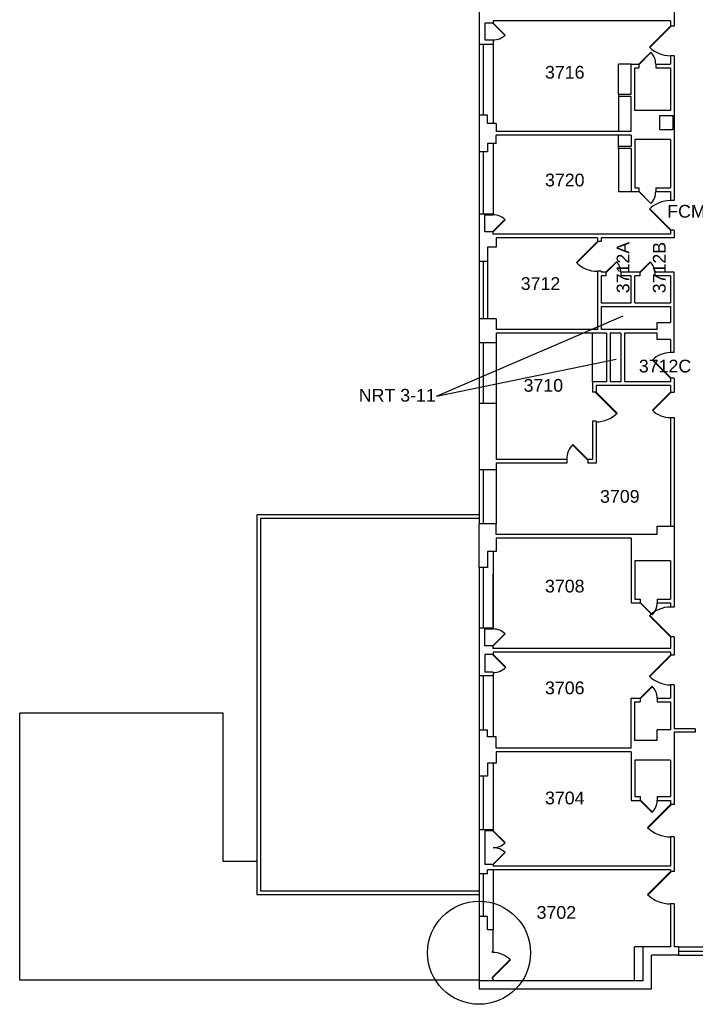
# Model space of a CAD drawing. Extents: x 1041 to 4604, y 376 to 3210.
# Tile 1 of 4: x 1041 to 1997, y 765 to 2158. Entities that reach past the tile are written whole.
import ezdxf

# ---------------------------------------------------------------- set-up
doc = ezdxf.new("R2010")
doc.units = 0
doc.header["$LTSCALE"] = 96
doc.header["$MEASUREMENT"] = 0
doc.layers.get('DEFPOINTS').update_dxf_attribs({"color": 31, "linetype": 'CONTINUOUS'})
for name, color, linetype in [('A-ANNO-RNUM', 4, 'CONTINUOUS'), ('A-ANNO-TEXT-CTC', 181, 'CONTINUOUS'), ('A-DOOR', 2, 'CONTINUOUS'), ('A-FLOR-CASE', 3, 'CONTINUOUS'), ('A-GLAZ', 2, 'CONTINUOUS'), ('A-ROOF', 1, 'CONTINUOUS'), ('A-WALL-FULL', 6, 'CONTINUOUS'), ('A-WALL-SILL', 1, 'CONTINUOUS'), ('S-COLS', 8, 'CONTINUOUS')]:
    doc.layers.add(name, color=color, linetype=linetype)
doc.styles.add('ARIAL', font='arial.ttf')

msp = doc.modelspace()

# ---------------------------------------------------------------- linework, layer by layer
at = {"layer": 'A-ANNO-TEXT-CTC'}
for q in [(1894.8, 1739.4), (1884.8, 1678.1)]:
    msp.add_line((1630.6, 1625.8), q, dxfattribs=at)
at = {"layer": 'A-DOOR'}
for p, q in [((1710.6, 2153.2), (1727.6, 2136.2)), ((1711, 2153.6), (1728, 2136.6)), ((1961.8, 2149.3), (1932.1, 2119.6)), ((1962.4, 2148.7), (1932.7, 2119)), ((1917, 2095.3), (1934, 2112.3)), ((1917.4, 2095), (1934.3, 2111.9)), ((1917, 1915.1), (1934, 1898.1)), ((1917.4, 1915.4), (1934.3, 1898.4)), ((1961.8, 1860.4), (1932.1, 1890.1)), ((1962.4, 1861), (1932.7, 1890.7)), ((1710.6, 1858.7), (1727.6, 1875.6)), ((1711, 1858.3), (1728, 1875.3)), ((1858.4, 1844.4), (1828.7, 1814.7)), ((1859, 1843.8), (1829.3, 1814.1)), ((1870.5, 1800.9), (1885.3, 1815.8)), ((1870.8, 1800.6), (1885.7, 1815.5)), ((1918.5, 1800.9), (1933.3, 1815.8)), ((1918.8, 1800.6), (1933.7, 1815.5)), ((1961.8, 1651.3), (1936.3, 1676.8)), ((1962.3, 1651.8), (1936.8, 1677.3)), ((1856, 1630.7), (1885.7, 1601)), ((1856.6, 1631.3), (1886.3, 1601.6)), ((1961.8, 1631.3), (1936.3, 1605.9)), ((1962.3, 1630.8), (1936.8, 1605.3)), ((1844.6, 1535.5), (1823.3, 1556.7)), ((1845, 1535.9), (1823.8, 1557.2)), ((1919, 1333.1), (1936, 1316.1)), ((1919.4, 1333.4), (1936.3, 1316.4)), ((1961.8, 1285.3), (1932.1, 1315)), ((1962.4, 1285.9), (1932.7, 1315.6)), ((1710.6, 1272.7), (1727.6, 1289.6)), ((1711, 1272.3), (1728, 1289.3)), ((1710.6, 1259.9), (1728.6, 1241.9)), ((1711, 1260.3), (1729, 1242.3)), ((1961.8, 1259.3), (1932.1, 1229.6)), ((1962.4, 1258.7), (1932.7, 1229)), ((1919, 1198.3), (1936, 1215.3)), ((1919.4, 1198), (1936.3, 1214.9)), ((1919, 1053.8), (1936, 1036.8)), ((1919.4, 1054.2), (1936.3, 1037.2)), ((1962, 1048.1), (1929.5, 1015.5)), ((1962.7, 1047.4), (1930.2, 1014.9)), ((1710.6, 1010.6), (1727.6, 993.6)), ((1711, 1010.9), (1728, 994)), ((1710.6, 963.3), (1727.6, 980.3)), ((1711, 962.9), (1728, 979.9)), ((1962, 953.3), (1929.5, 920.8)), ((1962.7, 952.6), (1930.2, 920.1)), ((1709.5, 803.2), (1734.9, 828.7)), ((1710, 802.7), (1735.5, 828.1))]:
    msp.add_line(p, q, dxfattribs=at)
for centre, radius, start, end in [((1711, 2153.6), 24, 270, 315), ((1961.8, 2149.3), 42, 225, 270), ((1917, 2095.3), 24, 0, 45), ((1917, 1915.1), 24, 315, 0), ((1961.8, 1860.4), 42, 90, 135), ((1711, 1858.3), 24, 45, 90), ((1858.4, 1844.4), 42, 225, 270), ((1870.5, 1800.9), 21, 0, 45), ((1918.5, 1800.9), 21, 0, 45), ((1961.8, 1651.3), 36, 90, 135), ((1961.8, 1631.3), 36, 225, 270), ((1856.6, 1631.3), 42, 270, 315), ((1845, 1535.9), 30, 135, 180), ((1961.8, 1285.3), 42, 90, 135), ((1919, 1333.1), 24, 315, 0), ((1711, 1272.3), 24, 45, 90), ((1711, 1260.3), 25.5, 270, 315), ((1961.8, 1259.3), 42, 225, 270), ((1919, 1198.3), 24, 0, 45), ((1919, 1053.8), 24, 315, 0), ((1962, 1048.1), 46, 225, 270), ((1711, 1010.9), 24, 270, 315), ((1711, 962.9), 24, 45, 90), ((1962, 953.3), 46, 225, 270), ((1710, 802.7), 36, 45, 90)]:
    msp.add_arc(centre, radius, start, end, dxfattribs=at)
at = {"layer": 'A-FLOR-CASE'}
for p, q in [((1906.4, 2095.3), (1888.4, 2095.3)), ((1888.4, 2052.7), (1888.4, 2095.3)), ((1888.4, 2049.7), (1888.4, 2000.1)), ((1888.4, 1978.9), (1888.4, 1994.8)), ((1888.4, 1975.9), (1888.4, 1915.1)), ((1888.4, 1915.1), (1906.4, 1915.1)), ((1851.4, 1645.9), (1851.4, 1714.7))]:
    msp.add_line(p, q, dxfattribs=at)
at = {"layer": 'A-GLAZ'}
for p, q in [((1697, 2123.3), (1697, 2023.3)), ((1697, 1971.3), (1697, 1883.3)), ((1697, 1816.1), (1697, 1735.3)), ((1697, 1701.3), (1697, 1615.3)), ((1697, 1521.3), (1697, 1445.3)), ((1697, 1383.3), (1697, 1297.3)), ((1697, 1230.1), (1697, 1153.7)), ((1697, 1088.2), (1697, 1012.2)), ((1697, 949.7), (1697, 889.7)), ((1973, 840.7), (2057, 840.7))]:
    msp.add_line(p, q, dxfattribs=at)
at = {"layer": 'A-ROOF'}
for p, q in [((1691, 1457.9), (1376.4, 1457.9)), ((1376.4, 1457.9), (1376.4, 920.7)), ((1691, 1452.7), (1381.6, 1452.7)), ((1381.6, 1452.7), (1381.6, 925.9)), ((1041, 799.3), (1041, 1177.3)), ((1329, 1177.3), (1041, 1177.3)), ((1329, 967.3), (1329, 1177.3)), ((1376.4, 967.3), (1329, 967.3)), ((1376.4, 920.7), (1691, 920.7)), ((1381.6, 925.9), (1691, 925.9)), ((1691, 799.3), (1041, 799.3))]:
    msp.add_line(p, q, dxfattribs=at)
at = {"layer": 'A-WALL-FULL'}
for p, q in [((1691, 2190.6), (1691, 2123.3)), ((1967, 2169.3), (1967, 2149.3)), ((1711, 2153.6), (1699, 2153.6)), ((1699, 2153.6), (1699, 2129.6)), ((1961.8, 2156.7), (1711, 2156.7)), ((1711, 2156.7), (1711, 2153.6)), ((1961.8, 2156.7), (1961.8, 2149.3)), ((1967, 2149.3), (1961.8, 2149.3)), ((1711, 2123.3), (1691, 2123.3)), ((1699, 2129.6), (1711, 2129.6)), ((1711, 2129.6), (1711, 2123.3)), ((1961.8, 2107.3), (1961.8, 2095.3)), ((1967, 2107.3), (1961.8, 2107.3)), ((1967, 2107.3), (1967, 1902.4)), ((1906.4, 2095.3), (1917, 2095.3)), ((1906.4, 2052.7), (1906.4, 2095.3)), ((1911.6, 2029.7), (1911.6, 2090.1)), ((1911.6, 2090.1), (1917, 2090.1)), ((1917, 2095.3), (1917, 2090.1)), ((1941, 2095.3), (1941, 2090.1)), ((1941, 2095.3), (1961.8, 2095.3)), ((1941, 2090.1), (1961.8, 2090.1)), ((1961.8, 2090.1), (1961.8, 2029.7)), ((1906.4, 2052.7), (1888.4, 2052.7)), ((1888.4, 2052.7), (1888.4, 2049.7)), ((1906.4, 2049.7), (1888.4, 2049.7)), ((1906.4, 2000.1), (1906.4, 2049.7)), ((1703, 2023.3), (1691, 2023.3)), ((1691, 2023.3), (1691, 1971.3)), ((1703, 2011.3), (1703, 2023.3)), ((1961.8, 2029.7), (1911.6, 2029.7)), ((1715, 2011.3), (1703, 2011.3)), ((1715, 2011.3), (1715, 2000.1)), ((1906.4, 2000.1), (1715, 2000.1)), ((1906.4, 1994.8), (1715, 1994.8)), ((1715, 1983.3), (1715, 1994.8)), ((1906.4, 1994.8), (1906.4, 1978.9)), ((1715, 1983.3), (1703, 1983.3)), ((1703, 1983.3), (1703, 1971.3)), ((1888.4, 1975.9), (1888.4, 1978.9)), ((1906.4, 1978.9), (1888.4, 1978.9)), ((1911.6, 1988.7), (1911.6, 1920.3)), ((1961.8, 1988.7), (1911.6, 1988.7)), ((1961.8, 1988.7), (1961.8, 1920.3)), ((1703, 1971.3), (1691, 1971.3)), ((1906.4, 1975.9), (1888.4, 1975.9)), ((1906.4, 1975.9), (1906.4, 1915.1)), ((1906.4, 1915.1), (1917, 1915.1)), ((1911.6, 1920.3), (1917, 1920.3)), ((1917, 1920.3), (1917, 1915.1)), ((1941, 1920.3), (1941, 1915.1)), ((1941, 1920.3), (1961.8, 1920.3)), ((1941, 1915.1), (1961.8, 1915.1)), ((1961.8, 1915.1), (1961.8, 1902.4)), ((1967, 1902.4), (1961.8, 1902.4)), ((1711, 1883.3), (1691, 1883.3)), ((1691, 1883.3), (1691, 1816.1)), ((1711, 1858.3), (1699, 1858.3)), ((1711, 1855), (1711, 1858.3)), ((1961.8, 1855), (1711, 1855)), ((1961.8, 1860.4), (1961.8, 1855)), ((1967, 1860.4), (1961.8, 1860.4)), ((1967, 1860.4), (1967, 1849.8)), ((1858.4, 1849.8), (1715, 1849.8)), ((1715, 1849.8), (1715, 1836.4)), ((1858.4, 1849.8), (1858.4, 1844.4)), ((1863.6, 1844.4), (1858.4, 1844.4)), ((1967, 1849.8), (1863.6, 1849.8)), ((1863.6, 1849.8), (1863.6, 1844.4)), ((1703, 1836.4), (1703, 1816.1)), ((1715, 1836.4), (1703, 1836.4)), ((1703, 1816.1), (1691, 1816.1)), ((1863.6, 1802.4), (1858.4, 1802.4)), ((1858.4, 1802.4), (1858.4, 1719.9)), ((1863.6, 1802.4), (1863.6, 1800.9)), ((1870.5, 1800.9), (1863.6, 1800.9)), ((1870.5, 1800.9), (1870.5, 1795.7)), ((1918.5, 1800.9), (1891.5, 1800.9)), ((1891.5, 1800.9), (1891.5, 1795.7)), ((1918.5, 1800.9), (1918.5, 1795.7)), ((1967, 1800.9), (1939.5, 1800.9)), ((1939.5, 1800.9), (1939.5, 1795.7)), ((1967, 1687.3), (1967, 1800.9)), ((1863.6, 1795.7), (1863.6, 1757.9)), ((1870.5, 1795.7), (1863.6, 1795.7)), ((1906.4, 1795.7), (1891.5, 1795.7)), ((1906.4, 1757.9), (1906.4, 1795.7)), ((1911.6, 1757.9), (1911.6, 1795.7)), ((1918.5, 1795.7), (1911.6, 1795.7)), ((1961.8, 1795.7), (1939.5, 1795.7)), ((1961.8, 1795.7), (1961.8, 1757.9)), ((1863.6, 1757.9), (1906.4, 1757.9)), ((1911.6, 1757.9), (1961.8, 1757.9)), ((1863.6, 1752.7), (1863.6, 1719.9)), ((1863.6, 1752.7), (1961.8, 1752.7)), ((1961.8, 1752.7), (1961.8, 1729.7)), ((1715, 1735.3), (1691, 1735.3)), ((1691, 1735.3), (1691, 1701.3)), ((1715, 1735.3), (1715, 1719.9)), ((1943, 1719.9), (1943, 1729.7)), ((1943, 1729.7), (1961.8, 1729.7)), ((1858.4, 1719.9), (1715, 1719.9)), ((1715, 1714.7), (1715, 1701.3)), ((1871.4, 1714.7), (1715, 1714.7)), ((1943, 1719.9), (1863.6, 1719.9)), ((1871.4, 1714.7), (1871.4, 1645.9)), ((1891.4, 1714.7), (1876.6, 1714.7)), ((1876.6, 1714.7), (1876.6, 1645.9)), ((1891.4, 1714.7), (1891.4, 1645.9)), ((1943, 1714.7), (1896.6, 1714.7)), ((1896.6, 1714.7), (1896.6, 1645.9)), ((1943, 1705.7), (1943, 1714.7)), ((1715, 1701.3), (1691, 1701.3)), ((1961.8, 1705.7), (1943, 1705.7)), ((1961.8, 1705.7), (1961.8, 1687.3)), ((1967, 1687.3), (1961.8, 1687.3)), ((1851.4, 1645.9), (1851.4, 1631.3)), ((1871.4, 1645.9), (1851.4, 1645.9)), ((1891.4, 1645.9), (1876.6, 1645.9)), ((1961.8, 1645.9), (1896.6, 1645.9)), ((1967, 1651.3), (1961.8, 1651.3)), ((1961.8, 1651.3), (1961.8, 1645.9)), ((1967, 1651.3), (1967, 1631.3)), ((1856.6, 1631.3), (1851.4, 1631.3)), ((1961.8, 1640.7), (1856.6, 1640.7)), ((1856.6, 1640.7), (1856.6, 1631.3)), ((1961.8, 1640.7), (1961.8, 1631.3)), ((1961.8, 1631.3), (1967, 1631.3)), ((1715, 1615.3), (1691, 1615.3)), ((1691, 1615.3), (1691, 1521.3)), ((1715, 1615.3), (1715, 1535.9)), ((1856.6, 1590.3), (1851.4, 1590.3)), ((1851.4, 1590.3), (1851.4, 1535.9)), ((1856.6, 1590.3), (1856.6, 1530.7)), ((1961.8, 1595.3), (1961.8, 1441.7)), ((1961.8, 1595.3), (1967, 1595.3)), ((1967, 1595.3), (1967, 1441.7)), ((1815, 1535.9), (1715, 1535.9)), ((1815, 1535.9), (1815, 1530.7)), ((1851.4, 1535.9), (1845, 1535.9)), ((1845, 1535.9), (1845, 1530.7)), ((1715, 1521.3), (1691, 1521.3)), ((1815, 1530.7), (1715, 1530.7)), ((1715, 1530.7), (1715, 1521.3)), ((1856.6, 1530.7), (1845, 1530.7)), ((1715, 1445.3), (1691, 1445.3)), ((1691, 1383.3), (1691, 1445.3)), ((1715, 1429.9), (1715, 1445.3)), ((1943, 1429.9), (1943, 1441.7)), ((1943, 1441.7), (1967, 1441.7)), ((1967, 1441.7), (1967, 1327.3)), ((1943, 1429.9), (1715, 1429.9)), ((1906.4, 1424.7), (1715, 1424.7)), ((1715, 1424.7), (1715, 1405.8)), ((1906.4, 1424.7), (1906.4, 1333.1)), ((1715, 1405.8), (1703, 1405.8)), ((1703, 1405.8), (1703, 1383.3)), ((1703, 1383.3), (1691, 1383.3)), ((1961.8, 1392.7), (1911.6, 1392.7)), ((1911.6, 1392.7), (1911.6, 1338.3)), ((1961.8, 1392.7), (1961.8, 1338.3)), ((1911.6, 1338.3), (1919, 1338.3)), ((1919, 1338.3), (1919, 1333.1)), ((1943, 1338.3), (1943, 1333.1)), ((1943, 1338.3), (1961.8, 1338.3)), ((1906.4, 1333.1), (1919, 1333.1)), ((1943, 1333.1), (1961.8, 1333.1)), ((1961.8, 1333.1), (1961.8, 1327.3)), ((1967, 1327.3), (1961.8, 1327.3)), ((1711, 1297.3), (1691, 1297.3)), ((1691, 1297.3), (1691, 1230.1)), ((1967, 1285.3), (1961.8, 1285.3)), ((1961.8, 1285.3), (1961.8, 1268.9)), ((1967, 1285.3), (1967, 1259.3)), ((1961.8, 1268.9), (1711, 1268.9)), ((1961.8, 1263.7), (1711, 1263.7)), ((1961.8, 1263.7), (1961.8, 1259.3)), ((1967, 1259.3), (1961.8, 1259.3)), ((1711, 1230.1), (1691, 1230.1)), ((1711, 1235.3), (1699, 1235.3)), ((1711, 1235.3), (1711, 1230.1)), ((1961.8, 1217.3), (1961.8, 1198.3)), ((1967, 1217.3), (1961.8, 1217.3)), ((1967, 1217.3), (1967, 1155.1)), ((1906.4, 1198.3), (1919, 1198.3)), ((1906.4, 1127.9), (1906.4, 1198.3)), ((1919, 1198.3), (1919, 1193.1)), ((1943, 1198.3), (1943, 1193.1)), ((1943, 1198.3), (1961.8, 1198.3)), ((1911.6, 1193.1), (1919, 1193.1)), ((1911.6, 1138.7), (1911.6, 1193.1)), ((1943, 1193.1), (1961.8, 1193.1)), ((1961.8, 1193.1), (1961.8, 1153.7)), ((1691, 1153.7), (1691, 1088.2)), ((1691, 1153.7), (1703, 1153.7)), ((1703, 1143.7), (1703, 1153.7)), ((1715, 1143.7), (1703, 1143.7)), ((1715, 1127.9), (1715, 1143.7)), ((1961.8, 1153.7), (1943, 1153.7)), ((1943, 1138.7), (1943, 1153.7)), ((1997, 1155.1), (1967, 1155.1)), ((1967, 1150.1), (1967, 1048.1)), ((1997, 1150.1), (1967, 1150.1)), ((1997, 1155.1), (1997, 1150.1)), ((1943, 1138.7), (1911.6, 1138.7)), ((1906.4, 1127.9), (1715, 1127.9)), ((1906.4, 1122.7), (1715, 1122.7)), ((1715, 1122.7), (1715, 1106.7)), ((1906.4, 1122.7), (1906.4, 1053.8)), ((1715, 1106.7), (1703, 1106.7)), ((1703, 1106.7), (1703, 1088.2)), ((1962, 1110.7), (1911.6, 1110.7)), ((1911.6, 1110.7), (1911.6, 1059.1)), ((1962, 1110.7), (1962, 1059.1)), ((1703, 1088.2), (1691, 1088.2)), ((1911.6, 1059.1), (1919, 1059.1)), ((1919, 1059.1), (1919, 1053.8)), ((1943, 1059.1), (1943, 1053.8)), ((1943, 1059.1), (1962, 1059.1)), ((1906.4, 1053.8), (1919, 1053.8)), ((1943, 1053.8), (1962, 1053.8)), ((1962, 1053.8), (1962, 1048.1)), ((1967, 1048.1), (1962, 1048.1)), ((1711, 1012.2), (1691, 1012.2)), ((1691, 1012.2), (1691, 949.7)), ((1699, 1010.9), (1699, 962.9)), ((1711, 1010.9), (1699, 1010.9)), ((1711, 1012.2), (1711, 1010.9)), ((1967, 1002.1), (1961.8, 1002.1)), ((1962, 1002.1), (1962, 960.9)), ((1967, 1002.1), (1967, 953.3)), ((1711, 962.9), (1699, 962.9)), ((1711, 962.9), (1711, 960.9)), ((1703, 949.7), (1691, 949.7)), ((1962, 955.7), (1703, 955.7)), ((1703, 949.7), (1703, 955.7)), ((1962, 960.9), (1711, 960.9)), ((1962, 955.7), (1962, 953.3)), ((1967, 953.3), (1962, 953.3)), ((1967, 907.3), (1962, 907.3)), ((1962, 907.3), (1962, 846.7)), ((1967, 907.3), (1967, 846.7)), ((1691, 889.7), (1691, 786.7)), ((1703, 889.7), (1691, 889.7)), ((1703, 870.7), (1703, 889.7)), ((1911, 798.7), (1911, 846.7)), ((1962, 846.7), (1911, 846.7)), ((1923, 798.7), (1923, 846.7)), ((1973, 846.7), (1967, 846.7)), ((1973, 846.7), (1973, 834.7)), ((1935, 786.7), (1935, 834.7)), ((1973, 834.7), (1935, 834.7)), ((1923, 798.7), (1691, 798.7)), ((1710, 800.7), (1710, 802.7)), ((1711, 800.7), (1710, 800.7)), ((1711, 800.7), (1711, 798.7)), ((1935, 786.7), (1691, 786.7))]:
    msp.add_line(p, q, dxfattribs=at)
for points in [[(1699, 1858.3), (1699, 1882.3), (1711, 1882.3), (1711, 1883.3)], [(1699, 1272.3), (1699, 1296.3), (1711, 1296.3), (1711, 1297.3)], [(1711, 1268.9), (1711, 1272.3), (1699, 1272.3)], [(1711, 1263.7), (1711, 1260.3), (1699, 1260.3), (1699, 1235.3)], [(1710, 838.7), (1710, 840.7), (1711, 840.7), (1711, 870.7), (1703, 870.7)]]:
    msp.add_lwpolyline(points, dxfattribs=at)
at = {"layer": 'A-WALL-SILL'}
for p, q in [((1691, 2123.3), (1691, 2023.3)), ((1711, 2123.3), (1711, 2011.3)), ((1711, 1983.3), (1711, 1883.3)), ((1691, 1971.3), (1691, 1883.3)), ((1691, 1819.3), (1691, 1735.3)), ((1703, 1816.1), (1703, 1735.3)), ((1691, 1701.3), (1691, 1615.3)), ((1715, 1701.3), (1715, 1615.3)), ((1691, 1521.3), (1691, 1445.3)), ((1715, 1521.3), (1715, 1445.3)), ((1711, 1405.8), (1711, 1297.3)), ((1691, 1383.3), (1691, 1297.3)), ((1711, 1297.3), (1711, 1373.7)), ((1691, 1230.1), (1691, 1153.7)), ((1711, 1230.1), (1711, 1143.7)), ((1711, 1106.7), (1711, 1012.2)), ((1691, 1088.2), (1691, 1012.2)), ((1691, 949.7), (1691, 889.7)), ((1711, 955.7), (1711, 870.7)), ((1973, 846.7), (2057, 846.7)), ((1973, 834.7), (2057, 834.7))]:
    msp.add_line(p, q, dxfattribs=at)
at = {"layer": 'DEFPOINTS'}
msp.add_circle((1691, 838.2), 72.9, dxfattribs=at)
at = {"layer": 'S-COLS'}
msp.add_lwpolyline([(1946.8, 2022.8), (1965.2, 2022.8), (1965.2, 2002.3), (1946.8, 2002.3)], close=True, dxfattribs=at)

# ---------------------------------------------------------------- texts
at = {"layer": 'A-ANNO-RNUM', "style": 'ARIAL'}
for s, p in [('3716', (1784.3, 2074.9)), ('3720', (1784.3, 1922.5)), ('3712', (1750, 1776)), ('3710', (1754, 1632)), ('3708', (1784.3, 1348)), ('3706', (1784.3, 1204)), ('3704', (1784.3, 1048.2)), ('3702', (1772.4, 886.3))]:
    msp.add_text(s, height=18, dxfattribs=at).set_placement(p)
at = {"layer": 'A-ANNO-TEXT-CTC', "style": 'ARIAL'}
for s, p in [('FCM 3-03', (1957.3, 1878.3)), ('3712C', (1917.1, 1659.3)), ('NRT 3-11', (1520.8, 1618)), ('3709', (1862.2, 1474.9))]:
    msp.add_text(s, height=18, dxfattribs=at).set_placement(p)
for s, p in [('3712A', (1903.7, 1771.3)), ('3712B', (1955, 1771.3))]:
    msp.add_text(s, height=18, rotation=90, dxfattribs=at).set_placement(p)

doc.saveas('drawing.dxf')
